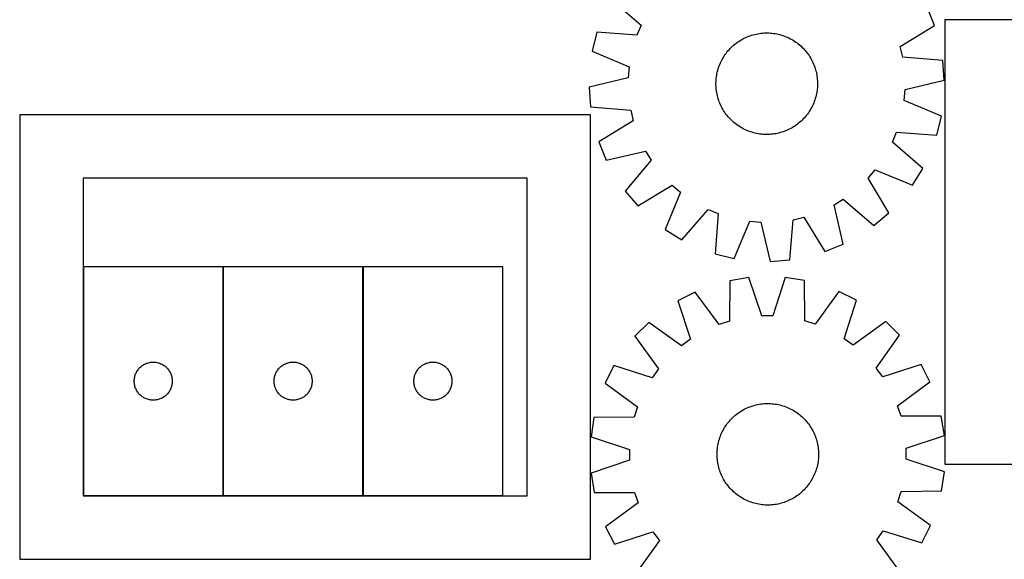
# Model space of a CAD drawing. Header units: millimetres. Extents: x 7 to 1493, y 7 to 2993.
# Tile 9 of 16: x 7 to 783, y 1418 to 1843. Entities that reach past the tile are written whole.
import ezdxf

# ---------------------------------------------------------------- set-up
doc = ezdxf.new("R2010")
doc.units = ezdxf.units.MM
doc.layers.add('COMMON', color=5, linetype='CONTINUOUS', true_color=0x0000ff)
doc.layers.add('CUT', color=7, linetype='CONTINUOUS', true_color=0x000000)

msp = doc.modelspace()

# ---------------------------------------------------------------- linework, layer by layer
at = {"layer": 'COMMON'}
for p, q in [((166.970103, 1467.948107), (166.970103, 1647.948107)), ((277.170103, 1647.948107), (277.170103, 1467.948107))]:
    msp.add_line(p, q, dxfattribs=at)
at = {"layer": 'CUT'}
for p, q in [((472.386213, 1859.138059), (496.351945, 1838.290555)), ((727.613802, 1838.13882), (721.776341, 1852.3745)), ((1185.822851, 1842.562201), (735.822851, 1842.562201)), ((735.822851, 1842.562201), (735.822851, 1492.562201)), ((461.371289, 1832.810559), (457.726372, 1817.862478)), ((493.04257, 1830.380599), (461.371289, 1832.810559)), ((496.351945, 1838.290555), (493.04257, 1830.380599)), ((587.078246, 1831.354624), (588.31155, 1831.595393)), ((588.31155, 1831.595393), (589.551807, 1831.797304)), ((589.551807, 1831.797304), (590.797795, 1831.960158)), ((590.797795, 1831.960158), (592.048283, 1832.083794)), ((592.048283, 1832.083794), (593.302038, 1832.16809)), ((593.302038, 1832.16809), (594.557822, 1832.212963)), ((594.557822, 1832.212963), (595.814396, 1832.218369)), ((595.814396, 1832.218369), (597.070519, 1832.184303)), ((597.070519, 1832.184303), (598.324953, 1832.110797)), ((598.324953, 1832.110797), (599.576459, 1831.997925)), ((599.576459, 1831.997925), (600.823802, 1831.845798)), ((600.823802, 1831.845798), (602.065751, 1831.654566)), ((602.065751, 1831.654566), (603.30108, 1831.424418)), ((603.30108, 1831.424418), (604.528571, 1831.155581)), ((700.562903, 1821.488787), (727.613802, 1838.13882)), ((570.214398, 1823.330303), (571.203973, 1824.104737)), ((571.203973, 1824.104737), (572.217385, 1824.847706)), ((572.217385, 1824.847706), (573.253634, 1825.558477)), ((573.253634, 1825.558477), (574.311697, 1826.236347)), ((574.311697, 1826.236347), (575.390531, 1826.880648)), ((575.390531, 1826.880648), (576.489071, 1827.490745)), ((576.489071, 1827.490745), (577.606232, 1828.066034)), ((577.606232, 1828.066034), (578.740912, 1828.605949)), ((578.740912, 1828.605949), (579.891991, 1829.109956)), ((579.891991, 1829.109956), (581.058334, 1829.577558)), ((581.058334, 1829.577558), (582.238789, 1830.008293)), ((582.238789, 1830.008293), (583.432191, 1830.401737)), ((583.432191, 1830.401737), (584.637363, 1830.757502)), ((584.637363, 1830.757502), (585.853114, 1831.075235)), ((585.853114, 1831.075235), (587.078246, 1831.354624)), ((604.528571, 1831.155581), (605.747011, 1830.84832)), ((605.747011, 1830.84832), (606.955199, 1830.502938)), ((606.955199, 1830.502938), (608.151943, 1830.119777)), ((608.151943, 1830.119777), (609.33606, 1829.699214)), ((609.33606, 1829.699214), (610.506383, 1829.241665)), ((610.506383, 1829.241665), (611.661756, 1828.747581)), ((611.661756, 1828.747581), (612.80104, 1828.217449)), ((612.80104, 1828.217449), (613.923109, 1827.651794)), ((613.923109, 1827.651794), (615.026858, 1827.051172)), ((615.026858, 1827.051172), (616.111196, 1826.416177)), ((616.111196, 1826.416177), (617.175053, 1825.747436)), ((617.175053, 1825.747436), (618.217379, 1825.045608)), ((618.217379, 1825.045608), (619.237146, 1824.311386)), ((619.237146, 1824.311386), (620.233348, 1823.545494)), ((457.726372, 1817.862478), (486.96137, 1805.441142)), ((562.533538, 1815.080176), (563.26776, 1816.099943)), ((563.26776, 1816.099943), (564.033651, 1817.096144)), ((564.033651, 1817.096144), (564.830456, 1818.067797)), ((564.830456, 1818.067797), (565.657388, 1819.013942)), ((565.657388, 1819.013942), (566.513631, 1819.933645)), ((566.513631, 1819.933645), (567.39834, 1820.826)), ((567.39834, 1820.826), (568.310642, 1821.690125)), ((568.310642, 1821.690125), (569.249637, 1822.525167)), ((569.249637, 1822.525167), (570.214398, 1823.330303)), ((620.233348, 1823.545494), (621.205, 1822.74869)), ((621.205, 1822.74869), (622.151145, 1821.921758)), ((622.151145, 1821.921758), (623.070849, 1821.065514)), ((623.070849, 1821.065514), (623.963203, 1820.180805)), ((623.963203, 1820.180805), (624.827328, 1819.268503)), ((624.827328, 1819.268503), (625.66237, 1818.329508)), ((625.66237, 1818.329508), (626.467506, 1817.364747)), ((626.467506, 1817.364747), (627.24194, 1816.375173)), ((627.24194, 1816.375173), (627.984909, 1815.361761)), ((702.534918, 1813.144296), (700.562903, 1821.488787)), ((558.33748, 1807.369179), (558.831565, 1808.524553)), ((558.831565, 1808.524553), (559.361696, 1809.663837)), ((559.361696, 1809.663837), (559.927352, 1810.785906)), ((559.927352, 1810.785906), (560.527974, 1811.889655)), ((560.527974, 1811.889655), (561.162968, 1812.973992)), ((561.162968, 1812.973992), (561.83171, 1814.037849)), ((561.83171, 1814.037849), (562.533538, 1815.080176)), ((627.984909, 1815.361761), (628.69568, 1814.325512)), ((628.69568, 1814.325512), (629.37355, 1813.267448)), ((629.37355, 1813.267448), (630.017852, 1812.188614)), ((630.017852, 1812.188614), (630.627948, 1811.090075)), ((630.627948, 1811.090075), (631.203237, 1809.972914)), ((631.203237, 1809.972914), (631.743152, 1808.838233)), ((631.743152, 1808.838233), (632.247159, 1807.687154)), ((734.177459, 1810.365015), (702.534918, 1813.144296)), ((735.330147, 1795.022204), (734.177459, 1810.365015)), ((486.96137, 1805.441142), (486.258279, 1796.895673)), ((556.154727, 1800.163877), (556.423565, 1801.391367)), ((556.423565, 1801.391367), (556.730826, 1802.609808)), ((556.730826, 1802.609808), (557.076207, 1803.817996)), ((557.076207, 1803.817996), (557.459368, 1805.014739)), ((557.459368, 1805.014739), (557.879931, 1806.198857)), ((557.879931, 1806.198857), (558.33748, 1807.369179)), ((632.247159, 1807.687154), (632.714761, 1806.520811)), ((632.714761, 1806.520811), (633.145497, 1805.340356)), ((633.145497, 1805.340356), (633.538941, 1804.146954)), ((633.538941, 1804.146954), (633.894705, 1802.941783)), ((633.894705, 1802.941783), (634.212438, 1801.726031)), ((634.212438, 1801.726031), (634.491827, 1800.500899)), ((634.491827, 1800.500899), (634.732596, 1799.267596)), ((486.258279, 1796.895673), (455.386202, 1789.419738)), ((555.360776, 1792.677193), (555.394843, 1793.933316)), ((555.366182, 1791.420619), (555.360776, 1792.677193)), ((555.394843, 1793.933316), (555.468348, 1795.18775)), ((555.468348, 1795.18775), (555.58122, 1796.439256)), ((555.58122, 1796.439256), (555.733347, 1797.686598)), ((555.733347, 1797.686598), (555.924579, 1798.928547)), ((555.924579, 1798.928547), (556.154727, 1800.163877)), ((634.732596, 1799.267596), (634.934507, 1798.027338)), ((634.934507, 1798.027338), (635.097361, 1796.78135)), ((635.097361, 1796.78135), (635.220997, 1795.530862)), ((635.220997, 1795.530862), (635.305293, 1794.277107)), ((635.305293, 1794.277107), (635.350166, 1793.021323)), ((635.350166, 1793.021323), (635.355573, 1791.76475)), ((704.45807, 1787.546269), (735.330147, 1795.022204)), ((455.386202, 1789.419738), (456.53889, 1774.076927)), ((555.411055, 1790.164835), (555.366182, 1791.420619)), ((555.495352, 1788.91108), (555.411055, 1790.164835)), ((555.618988, 1787.660592), (555.495352, 1788.91108)), ((555.781842, 1786.414604), (555.618988, 1787.660592)), ((555.983753, 1785.174347), (555.781842, 1786.414604)), ((556.224521, 1783.941043), (555.983753, 1785.174347)), ((634.791769, 1785.513395), (634.561621, 1784.278065)), ((634.983001, 1786.755344), (634.791769, 1785.513395)), ((635.135128, 1788.002687), (634.983001, 1786.755344)), ((635.248, 1789.254192), (635.135128, 1788.002687)), ((635.321506, 1790.508626), (635.248, 1789.254192)), ((635.355573, 1791.76475), (635.321506, 1790.508626)), ((703.754978, 1779.0008), (704.45807, 1787.546269)), ((556.50391, 1782.715911), (556.224521, 1783.941043)), ((556.821644, 1781.500159), (556.50391, 1782.715911)), ((557.177408, 1780.294988), (556.821644, 1781.500159)), ((557.570852, 1779.101586), (557.177408, 1780.294988)), ((558.001588, 1777.921131), (557.570852, 1779.101586)), ((558.46919, 1776.754788), (558.001588, 1777.921131)), ((632.378868, 1777.072763), (631.884784, 1775.917389)), ((632.836418, 1778.243086), (632.378868, 1777.072763)), ((633.25698, 1779.427203), (632.836418, 1778.243086)), ((633.640141, 1780.623946), (633.25698, 1779.427203)), ((633.985523, 1781.832134), (633.640141, 1780.623946)), ((634.292784, 1783.050575), (633.985523, 1781.832134)), ((634.561621, 1784.278065), (634.292784, 1783.050575)), ((732.989977, 1766.579464), (703.754978, 1779.0008)), ((456.53889, 1774.076927), (488.18143, 1771.297646)), ((488.18143, 1771.297646), (490.153446, 1762.953155)), ((558.973197, 1775.603709), (558.46919, 1776.754788)), ((559.513111, 1774.469029), (558.973197, 1775.603709)), ((560.088401, 1773.351868), (559.513111, 1774.469029)), ((560.698497, 1772.253328), (560.088401, 1773.351868)), ((561.342798, 1771.174494), (560.698497, 1772.253328)), ((562.020669, 1770.11643), (561.342798, 1771.174494)), ((562.731439, 1769.080181), (562.020669, 1770.11643)), ((628.182811, 1769.361766), (627.448589, 1768.341999)), ((628.884639, 1770.404093), (628.182811, 1769.361766)), ((629.55338, 1771.46795), (628.884639, 1770.404093)), ((630.188375, 1772.552288), (629.55338, 1771.46795)), ((630.788997, 1773.656036), (630.188375, 1772.552288)), ((631.354653, 1774.778106), (630.788997, 1773.656036)), ((631.884784, 1775.917389), (631.354653, 1774.778106)), ((456.594925, 1767.694381), (6.594925, 1767.694381)), ((6.594925, 1767.694381), (6.594925, 1417.694381)), ((456.594925, 1417.694381), (456.594925, 1767.694381)), ((490.153446, 1762.953155), (463.102546, 1746.303122)), ((563.474408, 1768.066769), (562.731439, 1769.080181)), ((564.248843, 1767.077195), (563.474408, 1768.066769)), ((565.053978, 1766.112434), (564.248843, 1767.077195)), ((565.889021, 1765.173439), (565.053978, 1766.112434)), ((566.753145, 1764.261137), (565.889021, 1765.173439)), ((567.6455, 1763.376428), (566.753145, 1764.261137)), ((568.565203, 1762.520185), (567.6455, 1763.376428)), ((569.511348, 1761.693253), (568.565203, 1762.520185)), ((570.483001, 1760.896448), (569.511348, 1761.693253)), ((621.466711, 1761.916775), (620.501951, 1761.11164)), ((622.405706, 1762.751817), (621.466711, 1761.916775)), ((623.318008, 1763.615942), (622.405706, 1762.751817)), ((624.202718, 1764.508297), (623.318008, 1763.615942)), ((625.058961, 1765.428), (624.202718, 1764.508297)), ((625.885893, 1766.374145), (625.058961, 1765.428)), ((626.682698, 1767.345798), (625.885893, 1766.374145)), ((627.448589, 1768.341999), (626.682698, 1767.345798)), ((729.345059, 1751.631383), (732.989977, 1766.579464)), ((571.479203, 1760.130557), (570.483001, 1760.896448)), ((572.49897, 1759.396335), (571.479203, 1760.130557)), ((573.541296, 1758.694507), (572.49897, 1759.396335)), ((574.605153, 1758.025765), (573.541296, 1758.694507)), ((575.689491, 1757.39077), (574.605153, 1758.025765)), ((576.793239, 1756.790149), (575.689491, 1757.39077)), ((577.915309, 1756.224493), (576.793239, 1756.790149)), ((579.054593, 1755.694361), (577.915309, 1756.224493)), ((580.209966, 1755.200277), (579.054593, 1755.694361)), ((581.380289, 1754.742728), (580.209966, 1755.200277)), ((582.564406, 1754.322165), (581.380289, 1754.742728)), ((583.761149, 1753.939004), (582.564406, 1754.322165)), ((584.969337, 1753.593622), (583.761149, 1753.939004)), ((607.284158, 1754.040205), (606.078986, 1753.68444)), ((608.47756, 1754.433649), (607.284158, 1754.040205)), ((609.658015, 1754.864384), (608.47756, 1754.433649)), ((610.824357, 1755.331986), (609.658015, 1754.864384)), ((611.975437, 1755.835993), (610.824357, 1755.331986)), ((613.110117, 1756.375908), (611.975437, 1755.835993)), ((614.227278, 1756.951197), (613.110117, 1756.375908)), ((615.325817, 1757.561294), (614.227278, 1756.951197)), ((616.404651, 1758.205595), (615.325817, 1757.561294)), ((617.462715, 1758.883465), (616.404651, 1758.205595)), ((618.498964, 1759.594236), (617.462715, 1758.883465)), ((619.512376, 1760.337205), (618.498964, 1759.594236)), ((620.501951, 1761.11164), (619.512376, 1760.337205)), ((694.364404, 1746.151387), (697.673778, 1754.061344)), ((697.673778, 1754.061344), (729.345059, 1751.631383)), ((463.102546, 1746.303122), (468.940007, 1732.067442)), ((586.187778, 1753.286361), (584.969337, 1753.593622)), ((587.415269, 1753.017524), (586.187778, 1753.286361)), ((588.650598, 1752.787376), (587.415269, 1753.017524)), ((589.892547, 1752.596144), (588.650598, 1752.787376)), ((591.13989, 1752.444017), (589.892547, 1752.596144)), ((592.391396, 1752.331145), (591.13989, 1752.444017)), ((593.645829, 1752.257639), (592.391396, 1752.331145)), ((594.901953, 1752.223573), (593.645829, 1752.257639)), ((596.158527, 1752.228979), (594.901953, 1752.223573)), ((597.41431, 1752.273852), (596.158527, 1752.228979)), ((598.668065, 1752.358149), (597.41431, 1752.273852)), ((599.918553, 1752.481785), (598.668065, 1752.358149)), ((601.164541, 1752.644638), (599.918553, 1752.481785)), ((602.404799, 1752.846549), (601.164541, 1752.644638)), ((603.638102, 1753.087318), (602.404799, 1752.846549)), ((604.863234, 1753.366707), (603.638102, 1753.087318)), ((606.078986, 1753.68444), (604.863234, 1753.366707)), ((718.330136, 1725.303883), (694.364404, 1746.151387)), ((468.940007, 1732.067442), (499.892697, 1739.202271)), ((499.892697, 1739.202271), (504.346784, 1731.875575)), ((504.346784, 1731.875575), (483.764993, 1707.681265)), ((675.282409, 1717.811586), (680.874123, 1724.311748)), ((680.874123, 1724.311748), (710.244402, 1712.213755)), ((710.244402, 1712.213755), (718.330136, 1725.303883)), ((406.594925, 1717.694381), (56.594925, 1717.694381)), ((56.594925, 1717.694381), (56.594925, 1467.694381)), ((406.594925, 1467.694381), (406.594925, 1717.694381)), ((691.632942, 1690.578612), (675.282409, 1717.811586)), ((483.764993, 1707.681265), (493.715816, 1695.946203)), ((493.715816, 1695.946203), (520.948789, 1712.296736)), ((520.948789, 1712.296736), (527.448951, 1706.705023)), ((527.448951, 1706.705023), (515.350958, 1677.334743)), ((648.376874, 1696.755493), (655.70357, 1701.209581)), ((655.70357, 1701.209581), (679.89788, 1680.62779)), ((528.441086, 1669.24901), (549.28859, 1693.214742)), ((549.28859, 1693.214742), (557.198547, 1689.905367)), ((655.511704, 1665.802804), (648.376874, 1696.755493)), ((557.198547, 1689.905367), (554.768587, 1658.234086)), ((613.502218, 1653.401687), (616.281499, 1685.044227)), ((616.281499, 1685.044227), (624.62599, 1687.016242)), ((624.62599, 1687.016242), (641.276023, 1659.965343)), ((679.89788, 1680.62779), (691.632942, 1690.578612)), ((515.350958, 1677.334743), (528.441086, 1669.24901)), ((569.716668, 1654.589168), (582.138004, 1683.824167)), ((582.138004, 1683.824167), (590.683472, 1683.121076)), ((590.683472, 1683.121076), (598.159407, 1652.248999)), ((641.276023, 1659.965343), (655.511704, 1665.802804)), ((554.768587, 1658.234086), (569.716668, 1654.589168)), ((598.159407, 1652.248999), (613.502218, 1653.401687)), ((166.870102, 1647.948107), (56.870102, 1647.948107)), ((56.870102, 1647.948107), (56.870102, 1467.948107)), ((166.870102, 1467.948107), (166.870102, 1647.948107)), ((277.070103, 1647.948107), (167.070103, 1647.948107)), ((167.070103, 1647.948107), (167.070103, 1467.948107)), ((277.070103, 1467.948107), (277.070103, 1647.948107)), ((387.270104, 1647.948107), (277.270104, 1647.948107)), ((277.270104, 1647.948107), (277.270104, 1467.948107)), ((387.270104, 1467.948107), (387.270104, 1647.948107)), ((581.364279, 1639.551459), (566.177646, 1637.082303)), ((591.470007, 1609.437525), (581.364279, 1639.551459)), ((609.902887, 1639.668397), (600.044279, 1609.472659)), ((625.109244, 1637.323776), (609.902887, 1639.668397)), ((566.177646, 1637.082303), (566.132549, 1605.317972)), ((625.414645, 1605.560881), (625.109244, 1637.323776)), ((539.071953, 1628.152174), (525.391618, 1621.11094)), ((557.988788, 1602.634963), (539.071953, 1628.152174)), ((652.287209, 1628.616075), (633.580119, 1602.944699)), ((666.024787, 1621.687186), (652.287209, 1628.616075)), ((525.391618, 1621.11094), (535.164446, 1590.88733)), ((656.499966, 1591.384504), (666.024787, 1621.687186)), ((600.044279, 1609.472659), (591.470007, 1609.437525)), ((502.372133, 1604.241762), (491.537223, 1593.317694)), ((528.248365, 1585.819076), (502.372133, 1604.241762)), ((566.132549, 1605.317972), (557.988788, 1602.634963)), ((633.580119, 1602.944699), (625.414645, 1605.560881)), ((689.18174, 1605.007217), (663.457348, 1586.373096)), ((700.105808, 1594.172307), (689.18174, 1605.007217)), ((491.537223, 1593.317694), (510.171343, 1567.593303)), ((535.164446, 1590.88733), (528.248365, 1585.819076)), ((663.457348, 1586.373096), (656.499966, 1591.384504)), ((681.683121, 1568.296075), (700.105808, 1594.172307)), ((99.872513, 1566.951321), (100.351895, 1567.557004)), ((100.351895, 1567.557004), (100.861821, 1568.137207)), ((100.861821, 1568.137207), (101.40094, 1568.690389)), ((101.40094, 1568.690389), (101.96782, 1569.215086)), ((101.96782, 1569.215086), (102.56096, 1569.709904)), ((102.56096, 1569.709904), (103.178785, 1570.173532)), ((103.178785, 1570.173532), (103.819659, 1570.60474)), ((103.819659, 1570.60474), (104.481881, 1571.002385)), ((104.481881, 1571.002385), (105.163695, 1571.365413)), ((105.163695, 1571.365413), (105.863293, 1571.69286)), ((105.863293, 1571.69286), (106.578821, 1571.983859)), ((106.578821, 1571.983859), (107.308379, 1572.237637)), ((107.308379, 1572.237637), (108.050035, 1572.453522)), ((108.050035, 1572.453522), (108.801821, 1572.630942)), ((108.801821, 1572.630942), (109.561743, 1572.769425)), ((109.561743, 1572.769425), (110.327787, 1572.868605)), ((110.327787, 1572.868605), (111.097921, 1572.928218)), ((111.097921, 1572.928218), (111.870102, 1572.948107)), ((111.870102, 1572.948107), (112.642283, 1572.928218)), ((112.642283, 1572.928218), (113.412417, 1572.868605)), ((113.412417, 1572.868605), (114.178461, 1572.769425)), ((114.178461, 1572.769425), (114.938383, 1572.630942)), ((114.938383, 1572.630942), (115.690169, 1572.453522)), ((115.690169, 1572.453522), (116.431824, 1572.237637)), ((116.431824, 1572.237637), (117.161383, 1571.983859)), ((117.161383, 1571.983859), (117.87691, 1571.69286)), ((117.87691, 1571.69286), (118.576509, 1571.365413)), ((118.576509, 1571.365413), (119.258323, 1571.002385)), ((119.258323, 1571.002385), (119.920545, 1570.60474)), ((119.920545, 1570.60474), (120.561418, 1570.173532)), ((120.561418, 1570.173532), (121.179244, 1569.709904)), ((121.179244, 1569.709904), (121.772384, 1569.215086)), ((121.772384, 1569.215086), (122.339264, 1568.690389)), ((122.339264, 1568.690389), (122.878382, 1568.137207)), ((122.878382, 1568.137207), (123.388309, 1567.557004)), ((123.388309, 1567.557004), (123.867691, 1566.951321)), ((210.072514, 1566.951321), (210.551896, 1567.557004)), ((210.551896, 1567.557004), (211.061822, 1568.137207)), ((211.061822, 1568.137207), (211.600941, 1568.690389)), ((211.600941, 1568.690389), (212.167821, 1569.215086)), ((212.167821, 1569.215086), (212.760961, 1569.709904)), ((212.760961, 1569.709904), (213.378786, 1570.173532)), ((213.378786, 1570.173532), (214.01966, 1570.60474)), ((214.01966, 1570.60474), (214.681882, 1571.002385)), ((214.681882, 1571.002385), (215.363696, 1571.365413)), ((215.363696, 1571.365413), (216.063294, 1571.69286)), ((216.063294, 1571.69286), (216.778822, 1571.983859)), ((216.778822, 1571.983859), (217.50838, 1572.237637)), ((217.50838, 1572.237637), (218.250036, 1572.453522)), ((218.250036, 1572.453522), (219.001822, 1572.630942)), ((219.001822, 1572.630942), (219.761744, 1572.769425)), ((219.761744, 1572.769425), (220.527788, 1572.868605)), ((220.527788, 1572.868605), (221.297922, 1572.928218)), ((221.297922, 1572.928218), (222.070103, 1572.948107)), ((222.070103, 1572.948107), (222.842284, 1572.928218)), ((222.842284, 1572.928218), (223.612418, 1572.868605)), ((223.612418, 1572.868605), (224.378462, 1572.769425)), ((224.378462, 1572.769425), (225.138384, 1572.630942)), ((225.138384, 1572.630942), (225.89017, 1572.453522)), ((225.89017, 1572.453522), (226.631825, 1572.237637)), ((226.631825, 1572.237637), (227.361384, 1571.983859)), ((227.361384, 1571.983859), (228.076911, 1571.69286)), ((228.076911, 1571.69286), (228.77651, 1571.365413)), ((228.77651, 1571.365413), (229.458324, 1571.002385)), ((229.458324, 1571.002385), (230.120546, 1570.60474)), ((230.120546, 1570.60474), (230.761419, 1570.173532)), ((230.761419, 1570.173532), (231.379245, 1569.709904)), ((231.379245, 1569.709904), (231.972385, 1569.215086)), ((231.972385, 1569.215086), (232.539265, 1568.690389)), ((232.539265, 1568.690389), (233.078383, 1568.137207)), ((233.078383, 1568.137207), (233.58831, 1567.557004)), ((233.58831, 1567.557004), (234.067692, 1566.951321)), ((320.272515, 1566.951321), (320.751897, 1567.557004)), ((320.751897, 1567.557004), (321.261823, 1568.137207)), ((321.261823, 1568.137207), (321.800942, 1568.690389)), ((321.800942, 1568.690389), (322.367822, 1569.215086)), ((322.367822, 1569.215086), (322.960962, 1569.709904)), ((322.960962, 1569.709904), (323.578787, 1570.173532)), ((323.578787, 1570.173532), (324.219661, 1570.60474)), ((324.219661, 1570.60474), (324.881883, 1571.002385)), ((324.881883, 1571.002385), (325.563697, 1571.365413)), ((325.563697, 1571.365413), (326.263295, 1571.69286)), ((326.263295, 1571.69286), (326.978823, 1571.983859)), ((326.978823, 1571.983859), (327.708381, 1572.237637)), ((327.708381, 1572.237637), (328.450037, 1572.453522)), ((328.450037, 1572.453522), (329.201823, 1572.630942)), ((329.201823, 1572.630942), (329.961745, 1572.769425)), ((329.961745, 1572.769425), (330.727789, 1572.868605)), ((330.727789, 1572.868605), (331.497923, 1572.928218)), ((331.497923, 1572.928218), (332.270104, 1572.948107)), ((332.270104, 1572.948107), (333.042285, 1572.928218)), ((333.042285, 1572.928218), (333.812419, 1572.868605)), ((333.812419, 1572.868605), (334.578463, 1572.769425)), ((334.578463, 1572.769425), (335.338385, 1572.630942)), ((335.338385, 1572.630942), (336.090171, 1572.453522)), ((336.090171, 1572.453522), (336.831826, 1572.237637)), ((336.831826, 1572.237637), (337.561385, 1571.983859)), ((337.561385, 1571.983859), (338.276912, 1571.69286)), ((338.276912, 1571.69286), (338.976511, 1571.365413)), ((338.976511, 1571.365413), (339.658325, 1571.002385)), ((339.658325, 1571.002385), (340.320547, 1570.60474)), ((340.320547, 1570.60474), (340.96142, 1570.173532)), ((340.96142, 1570.173532), (341.579246, 1569.709904)), ((341.579246, 1569.709904), (342.172386, 1569.215086)), ((342.172386, 1569.215086), (342.739266, 1568.690389)), ((342.739266, 1568.690389), (343.278384, 1568.137207)), ((343.278384, 1568.137207), (343.788311, 1567.557004)), ((343.788311, 1567.557004), (344.267693, 1566.951321)), ((474.857254, 1570.160741), (467.928365, 1556.423164)), ((505.159936, 1560.635921), (474.857254, 1570.160741)), ((510.171343, 1567.593303), (505.159936, 1560.635921)), ((686.751375, 1561.379994), (681.683121, 1568.296075)), ((716.974985, 1571.152822), (686.751375, 1561.379994)), ((724.01622, 1557.472487), (716.974985, 1571.152822)), ((96.914839, 1559.105738), (96.994262, 1559.874082)), ((96.994262, 1559.874082), (97.113133, 1560.637318)), ((97.113133, 1560.637318), (97.271136, 1561.393423)), ((97.271136, 1561.393423), (97.467854, 1562.140391)), ((97.467854, 1562.140391), (97.702763, 1562.876242)), ((97.702763, 1562.876242), (97.975242, 1563.599025)), ((97.975242, 1563.599025), (98.284568, 1564.306822)), ((98.284568, 1564.306822), (98.62992, 1564.997758)), ((98.62992, 1564.997758), (99.010382, 1565.669999)), ((99.010382, 1565.669999), (99.424947, 1566.321762)), ((99.424947, 1566.321762), (99.872513, 1566.951321)), ((123.867691, 1566.951321), (124.315257, 1566.321762)), ((124.315257, 1566.321762), (124.729821, 1565.669999)), ((124.729821, 1565.669999), (125.110284, 1564.997758)), ((125.110284, 1564.997758), (125.455636, 1564.306822)), ((125.455636, 1564.306822), (125.764961, 1563.599025)), ((125.764961, 1563.599025), (126.03744, 1562.876242)), ((126.03744, 1562.876242), (126.27235, 1562.140391)), ((126.27235, 1562.140391), (126.469068, 1561.393423)), ((126.469068, 1561.393423), (126.627071, 1560.637318)), ((126.627071, 1560.637318), (126.745942, 1559.874082)), ((126.745942, 1559.874082), (126.825365, 1559.105738)), ((207.11484, 1559.105738), (207.194263, 1559.874082)), ((207.194263, 1559.874082), (207.313134, 1560.637318)), ((207.313134, 1560.637318), (207.471137, 1561.393423)), ((207.471137, 1561.393423), (207.667855, 1562.140391)), ((207.667855, 1562.140391), (207.902764, 1562.876242)), ((207.902764, 1562.876242), (208.175243, 1563.599025)), ((208.175243, 1563.599025), (208.484569, 1564.306822)), ((208.484569, 1564.306822), (208.829921, 1564.997758)), ((208.829921, 1564.997758), (209.210383, 1565.669999)), ((209.210383, 1565.669999), (209.624948, 1566.321762)), ((209.624948, 1566.321762), (210.072514, 1566.951321)), ((234.067692, 1566.951321), (234.515258, 1566.321762)), ((234.515258, 1566.321762), (234.929822, 1565.669999)), ((234.929822, 1565.669999), (235.310285, 1564.997758)), ((235.310285, 1564.997758), (235.655637, 1564.306822)), ((235.655637, 1564.306822), (235.964962, 1563.599025)), ((235.964962, 1563.599025), (236.237441, 1562.876242)), ((236.237441, 1562.876242), (236.472351, 1562.140391)), ((236.472351, 1562.140391), (236.669069, 1561.393423)), ((236.669069, 1561.393423), (236.827072, 1560.637318)), ((236.827072, 1560.637318), (236.945943, 1559.874082)), ((236.945943, 1559.874082), (237.025366, 1559.105738)), ((317.314841, 1559.105738), (317.394264, 1559.874082)), ((317.394264, 1559.874082), (317.513135, 1560.637318)), ((317.513135, 1560.637318), (317.671138, 1561.393423)), ((317.671138, 1561.393423), (317.867856, 1562.140391)), ((317.867856, 1562.140391), (318.102765, 1562.876242)), ((318.102765, 1562.876242), (318.375244, 1563.599025)), ((318.375244, 1563.599025), (318.68457, 1564.306822)), ((318.68457, 1564.306822), (319.029922, 1564.997758)), ((319.029922, 1564.997758), (319.410384, 1565.669999)), ((319.410384, 1565.669999), (319.824949, 1566.321762)), ((319.824949, 1566.321762), (320.272515, 1566.951321)), ((344.267693, 1566.951321), (344.715259, 1566.321762)), ((344.715259, 1566.321762), (345.129823, 1565.669999)), ((345.129823, 1565.669999), (345.510286, 1564.997758)), ((345.510286, 1564.997758), (345.855638, 1564.306822)), ((345.855638, 1564.306822), (346.164963, 1563.599025)), ((346.164963, 1563.599025), (346.437442, 1562.876242)), ((346.437442, 1562.876242), (346.672352, 1562.140391)), ((346.672352, 1562.140391), (346.86907, 1561.393423)), ((346.86907, 1561.393423), (347.027073, 1560.637318)), ((347.027073, 1560.637318), (347.145944, 1559.874082)), ((347.145944, 1559.874082), (347.225367, 1559.105738)), ((96.875075, 1558.334325), (96.914839, 1559.105738)), ((96.875075, 1557.561888), (96.875075, 1558.334325)), ((96.914839, 1556.790475), (96.875075, 1557.561888)), ((96.994262, 1556.022131), (96.914839, 1556.790475)), ((97.113133, 1555.258895), (96.994262, 1556.022131)), ((97.271136, 1554.50279), (97.113133, 1555.258895)), ((97.467854, 1553.755822), (97.271136, 1554.50279)), ((97.702763, 1553.019971), (97.467854, 1553.755822)), ((97.975242, 1552.297188), (97.702763, 1553.019971)), ((98.284568, 1551.589391), (97.975242, 1552.297188)), ((125.764961, 1552.297188), (125.455636, 1551.589391)), ((126.03744, 1553.019971), (125.764961, 1552.297188)), ((126.27235, 1553.755822), (126.03744, 1553.019971)), ((126.469068, 1554.50279), (126.27235, 1553.755822)), ((126.627071, 1555.258895), (126.469068, 1554.50279)), ((126.745942, 1556.022131), (126.627071, 1555.258895)), ((126.825365, 1556.790475), (126.745942, 1556.022131)), ((126.825365, 1559.105738), (126.865129, 1558.334325)), ((126.865129, 1557.561888), (126.825365, 1556.790475)), ((126.865129, 1558.334325), (126.865129, 1557.561888)), ((207.075076, 1558.334325), (207.11484, 1559.105738)), ((207.075076, 1557.561888), (207.075076, 1558.334325)), ((207.11484, 1556.790475), (207.075076, 1557.561888)), ((207.194263, 1556.022131), (207.11484, 1556.790475)), ((207.313134, 1555.258895), (207.194263, 1556.022131)), ((207.471137, 1554.50279), (207.313134, 1555.258895)), ((207.667855, 1553.755822), (207.471137, 1554.50279)), ((207.902764, 1553.019971), (207.667855, 1553.755822)), ((208.175243, 1552.297188), (207.902764, 1553.019971)), ((208.484569, 1551.589391), (208.175243, 1552.297188)), ((235.964962, 1552.297188), (235.655637, 1551.589391)), ((236.237441, 1553.019971), (235.964962, 1552.297188)), ((236.472351, 1553.755822), (236.237441, 1553.019971)), ((236.669069, 1554.50279), (236.472351, 1553.755822)), ((236.827072, 1555.258895), (236.669069, 1554.50279)), ((236.945943, 1556.022131), (236.827072, 1555.258895)), ((237.025366, 1556.790475), (236.945943, 1556.022131)), ((237.025366, 1559.105738), (237.06513, 1558.334325)), ((237.06513, 1557.561888), (237.025366, 1556.790475)), ((237.06513, 1558.334325), (237.06513, 1557.561888)), ((317.275077, 1558.334325), (317.314841, 1559.105738)), ((317.275077, 1557.561888), (317.275077, 1558.334325)), ((317.314841, 1556.790475), (317.275077, 1557.561888)), ((317.394264, 1556.022131), (317.314841, 1556.790475)), ((317.513135, 1555.258895), (317.394264, 1556.022131)), ((317.671138, 1554.50279), (317.513135, 1555.258895)), ((317.867856, 1553.755822), (317.671138, 1554.50279)), ((318.102765, 1553.019971), (317.867856, 1553.755822)), ((318.375244, 1552.297188), (318.102765, 1553.019971)), ((318.68457, 1551.589391), (318.375244, 1552.297188)), ((346.164963, 1552.297188), (345.855638, 1551.589391)), ((346.437442, 1553.019971), (346.164963, 1552.297188)), ((346.672352, 1553.755822), (346.437442, 1553.019971)), ((346.86907, 1554.50279), (346.672352, 1553.755822)), ((347.027073, 1555.258895), (346.86907, 1554.50279)), ((347.145944, 1556.022131), (347.027073, 1555.258895)), ((347.225367, 1556.790475), (347.145944, 1556.022131)), ((347.225367, 1559.105738), (347.265131, 1558.334325)), ((347.265131, 1557.561888), (347.225367, 1556.790475)), ((347.265131, 1558.334325), (347.265131, 1557.561888)), ((467.928365, 1556.423164), (493.59974, 1537.716074)), ((698.499008, 1538.555651), (724.01622, 1557.472487)), ((98.62992, 1550.898455), (98.284568, 1551.589391)), ((99.010382, 1550.226215), (98.62992, 1550.898455)), ((99.424947, 1549.574451), (99.010382, 1550.226215)), ((99.872513, 1548.944892), (99.424947, 1549.574451)), ((100.351895, 1548.339209), (99.872513, 1548.944892)), ((100.861821, 1547.759006), (100.351895, 1548.339209)), ((101.40094, 1547.205824), (100.861821, 1547.759006)), ((101.96782, 1546.681128), (101.40094, 1547.205824)), ((102.56096, 1546.186309), (101.96782, 1546.681128)), ((103.178785, 1545.722682), (102.56096, 1546.186309)), ((103.819659, 1545.291473), (103.178785, 1545.722682)), ((104.481881, 1544.893828), (103.819659, 1545.291473)), ((105.163695, 1544.5308), (104.481881, 1544.893828)), ((105.863293, 1544.203353), (105.163695, 1544.5308)), ((118.576509, 1544.5308), (117.87691, 1544.203353)), ((119.258323, 1544.893828), (118.576509, 1544.5308)), ((119.920545, 1545.291473), (119.258323, 1544.893828)), ((120.561418, 1545.722682), (119.920545, 1545.291473)), ((121.179244, 1546.186309), (120.561418, 1545.722682)), ((121.772384, 1546.681128), (121.179244, 1546.186309)), ((122.339264, 1547.205824), (121.772384, 1546.681128)), ((122.878382, 1547.759006), (122.339264, 1547.205824)), ((123.388309, 1548.339209), (122.878382, 1547.759006)), ((123.867691, 1548.944892), (123.388309, 1548.339209)), ((124.315257, 1549.574451), (123.867691, 1548.944892)), ((124.729821, 1550.226215), (124.315257, 1549.574451)), ((125.110284, 1550.898455), (124.729821, 1550.226215)), ((125.455636, 1551.589391), (125.110284, 1550.898455)), ((208.829921, 1550.898455), (208.484569, 1551.589391)), ((209.210383, 1550.226215), (208.829921, 1550.898455)), ((209.624948, 1549.574451), (209.210383, 1550.226215)), ((210.072514, 1548.944892), (209.624948, 1549.574451)), ((210.551896, 1548.339209), (210.072514, 1548.944892)), ((211.061822, 1547.759006), (210.551896, 1548.339209)), ((211.600941, 1547.205824), (211.061822, 1547.759006)), ((212.167821, 1546.681128), (211.600941, 1547.205824)), ((212.760961, 1546.186309), (212.167821, 1546.681128)), ((213.378786, 1545.722682), (212.760961, 1546.186309)), ((214.01966, 1545.291473), (213.378786, 1545.722682)), ((214.681882, 1544.893828), (214.01966, 1545.291473)), ((215.363696, 1544.5308), (214.681882, 1544.893828)), ((216.063294, 1544.203353), (215.363696, 1544.5308)), ((228.77651, 1544.5308), (228.076911, 1544.203353)), ((229.458324, 1544.893828), (228.77651, 1544.5308)), ((230.120546, 1545.291473), (229.458324, 1544.893828)), ((230.761419, 1545.722682), (230.120546, 1545.291473)), ((231.379245, 1546.186309), (230.761419, 1545.722682)), ((231.972385, 1546.681128), (231.379245, 1546.186309)), ((232.539265, 1547.205824), (231.972385, 1546.681128)), ((233.078383, 1547.759006), (232.539265, 1547.205824)), ((233.58831, 1548.339209), (233.078383, 1547.759006)), ((234.067692, 1548.944892), (233.58831, 1548.339209)), ((234.515258, 1549.574451), (234.067692, 1548.944892)), ((234.929822, 1550.226215), (234.515258, 1549.574451)), ((235.310285, 1550.898455), (234.929822, 1550.226215)), ((235.655637, 1551.589391), (235.310285, 1550.898455)), ((319.029922, 1550.898455), (318.68457, 1551.589391)), ((319.410384, 1550.226215), (319.029922, 1550.898455)), ((319.824949, 1549.574451), (319.410384, 1550.226215)), ((320.272515, 1548.944892), (319.824949, 1549.574451)), ((320.751897, 1548.339209), (320.272515, 1548.944892)), ((321.261823, 1547.759006), (320.751897, 1548.339209)), ((321.800942, 1547.205824), (321.261823, 1547.759006)), ((322.367822, 1546.681128), (321.800942, 1547.205824)), ((322.960962, 1546.186309), (322.367822, 1546.681128)), ((323.578787, 1545.722682), (322.960962, 1546.186309)), ((324.219661, 1545.291473), (323.578787, 1545.722682)), ((324.881883, 1544.893828), (324.219661, 1545.291473)), ((325.563697, 1544.5308), (324.881883, 1544.893828)), ((326.263295, 1544.203353), (325.563697, 1544.5308)), ((338.976511, 1544.5308), (338.276912, 1544.203353)), ((339.658325, 1544.893828), (338.976511, 1544.5308)), ((340.320547, 1545.291473), (339.658325, 1544.893828)), ((340.96142, 1545.722682), (340.320547, 1545.291473)), ((341.579246, 1546.186309), (340.96142, 1545.722682)), ((342.172386, 1546.681128), (341.579246, 1546.186309)), ((342.739266, 1547.205824), (342.172386, 1546.681128)), ((343.278384, 1547.759006), (342.739266, 1547.205824)), ((343.788311, 1548.339209), (343.278384, 1547.759006)), ((344.267693, 1548.944892), (343.788311, 1548.339209)), ((344.715259, 1549.574451), (344.267693, 1548.944892)), ((345.129823, 1550.226215), (344.715259, 1549.574451)), ((345.510286, 1550.898455), (345.129823, 1550.226215)), ((345.855638, 1551.589391), (345.510286, 1550.898455)), ((106.578821, 1543.912354), (105.863293, 1544.203353)), ((107.308379, 1543.658576), (106.578821, 1543.912354)), ((108.050035, 1543.442691), (107.308379, 1543.658576)), ((108.801821, 1543.265271), (108.050035, 1543.442691)), ((109.561743, 1543.126788), (108.801821, 1543.265271)), ((110.327787, 1543.027608), (109.561743, 1543.126788)), ((111.097921, 1542.967995), (110.327787, 1543.027608)), ((111.870102, 1542.948107), (111.097921, 1542.967995)), ((112.642283, 1542.967995), (111.870102, 1542.948107)), ((113.412417, 1543.027608), (112.642283, 1542.967995)), ((114.178461, 1543.126788), (113.412417, 1543.027608)), ((114.938383, 1543.265271), (114.178461, 1543.126788)), ((115.690169, 1543.442691), (114.938383, 1543.265271)), ((116.431824, 1543.658576), (115.690169, 1543.442691)), ((117.161383, 1543.912354), (116.431824, 1543.658576)), ((117.87691, 1544.203353), (117.161383, 1543.912354)), ((216.778822, 1543.912354), (216.063294, 1544.203353)), ((217.50838, 1543.658576), (216.778822, 1543.912354)), ((218.250036, 1543.442691), (217.50838, 1543.658576)), ((219.001822, 1543.265271), (218.250036, 1543.442691)), ((219.761744, 1543.126788), (219.001822, 1543.265271)), ((220.527788, 1543.027608), (219.761744, 1543.126788)), ((221.297922, 1542.967995), (220.527788, 1543.027608)), ((222.070103, 1542.948107), (221.297922, 1542.967995)), ((222.842284, 1542.967995), (222.070103, 1542.948107)), ((223.612418, 1543.027608), (222.842284, 1542.967995)), ((224.378462, 1543.126788), (223.612418, 1543.027608)), ((225.138384, 1543.265271), (224.378462, 1543.126788)), ((225.89017, 1543.442691), (225.138384, 1543.265271)), ((226.631825, 1543.658576), (225.89017, 1543.442691)), ((227.361384, 1543.912354), (226.631825, 1543.658576)), ((228.076911, 1544.203353), (227.361384, 1543.912354)), ((326.978823, 1543.912354), (326.263295, 1544.203353)), ((327.708381, 1543.658576), (326.978823, 1543.912354)), ((328.450037, 1543.442691), (327.708381, 1543.658576)), ((329.201823, 1543.265271), (328.450037, 1543.442691)), ((329.961745, 1543.126788), (329.201823, 1543.265271)), ((330.727789, 1543.027608), (329.961745, 1543.126788)), ((331.497923, 1542.967995), (330.727789, 1543.027608)), ((332.270104, 1542.948107), (331.497923, 1542.967995)), ((333.042285, 1542.967995), (332.270104, 1542.948107)), ((333.812419, 1543.027608), (333.042285, 1542.967995)), ((334.578463, 1543.126788), (333.812419, 1543.027608)), ((335.338385, 1543.265271), (334.578463, 1543.126788)), ((336.090171, 1543.442691), (335.338385, 1543.265271)), ((336.831826, 1543.658576), (336.090171, 1543.442691)), ((337.561385, 1543.912354), (336.831826, 1543.658576)), ((338.276912, 1544.203353), (337.561385, 1543.912354)), ((493.59974, 1537.716074), (490.983558, 1529.5506)), ((578.741737, 1536.327152), (579.880731, 1536.857905)), ((579.880731, 1536.857905), (581.035835, 1537.35262)), ((581.035835, 1537.35262), (582.205908, 1537.810807)), ((582.205908, 1537.810807), (583.389795, 1538.232016)), ((583.389795, 1538.232016), (584.586329, 1538.61583)), ((584.586329, 1538.61583), (585.794329, 1538.961871)), ((585.794329, 1538.961871), (587.012601, 1539.269797)), ((587.012601, 1539.269797), (588.239945, 1539.539304)), ((588.239945, 1539.539304), (589.475149, 1539.770126)), ((589.475149, 1539.770126), (590.716993, 1539.962036)), ((590.716993, 1539.962036), (591.964253, 1540.114844)), ((591.964253, 1540.114844), (593.215697, 1540.228398)), ((593.215697, 1540.228398), (594.47009, 1540.302589)), ((594.47009, 1540.302589), (595.726195, 1540.337341)), ((595.726195, 1540.337341), (596.982772, 1540.33262)), ((596.982772, 1540.33262), (598.23858, 1540.288432)), ((598.23858, 1540.288432), (599.49238, 1540.20482)), ((599.49238, 1540.20482), (600.742936, 1540.081866)), ((600.742936, 1540.081866), (601.989012, 1539.919692)), ((601.989012, 1539.919692), (603.22938, 1539.718458)), ((603.22938, 1539.718458), (604.462814, 1539.478363)), ((604.462814, 1539.478363), (605.688099, 1539.199642)), ((605.688099, 1539.199642), (606.904024, 1538.882572)), ((606.904024, 1538.882572), (608.109389, 1538.527466)), ((608.109389, 1538.527466), (609.303006, 1538.134673)), ((609.303006, 1538.134673), (610.483696, 1537.704582)), ((610.483696, 1537.704582), (611.650293, 1537.237616)), ((611.650293, 1537.237616), (612.801648, 1536.734237)), ((612.801648, 1536.734237), (613.936622, 1536.194942)), ((701.182017, 1530.411891), (698.499008, 1538.555651)), ((459.220664, 1529.245199), (456.876043, 1514.038842)), ((490.983558, 1529.5506), (459.220664, 1529.245199)), ((567.583961, 1528.284418), (568.475832, 1529.169614)), ((568.475832, 1529.169614), (569.395068, 1530.026359)), ((569.395068, 1530.026359), (570.340762, 1530.853807)), ((570.340762, 1530.853807), (571.31198, 1531.651142)), ((571.31198, 1531.651142), (572.307763, 1532.417577)), ((572.307763, 1532.417577), (573.327129, 1533.152355)), ((573.327129, 1533.152355), (574.369073, 1533.854752)), ((574.369073, 1533.854752), (575.432565, 1534.524073)), ((575.432565, 1534.524073), (576.516556, 1535.15966)), ((576.516556, 1535.15966), (577.619976, 1535.760884)), ((577.619976, 1535.760884), (578.741737, 1536.327152)), ((613.936622, 1536.194942), (615.054097, 1535.620262)), ((615.054097, 1535.620262), (616.152969, 1535.010765)), ((616.152969, 1535.010765), (617.232155, 1534.367053)), ((617.232155, 1534.367053), (618.290588, 1533.68976)), ((618.290588, 1533.68976), (619.327225, 1532.979555)), ((619.327225, 1532.979555), (620.341042, 1532.237139)), ((620.341042, 1532.237139), (621.331039, 1531.463245)), ((621.331039, 1531.463245), (622.296239, 1530.658636)), ((622.296239, 1530.658636), (623.23569, 1529.824106)), ((623.23569, 1529.824106), (624.148463, 1528.960479)), ((624.148463, 1528.960479), (625.033659, 1528.068608)), ((732.946348, 1530.366793), (701.182017, 1530.411891)), ((735.415505, 1515.180161), (732.946348, 1530.366793)), ((561.533674, 1520.288924), (562.177387, 1521.368109)), ((562.177387, 1521.368109), (562.85468, 1522.426543)), ((562.85468, 1522.426543), (563.564885, 1523.46318)), ((563.564885, 1523.46318), (564.307301, 1524.476997)), ((564.307301, 1524.476997), (565.081195, 1525.466994)), ((565.081195, 1525.466994), (565.885804, 1526.432194)), ((565.885804, 1526.432194), (566.720334, 1527.371644)), ((566.720334, 1527.371644), (567.583961, 1528.284418)), ((625.033659, 1528.068608), (625.890404, 1527.149371)), ((625.890404, 1527.149371), (626.717852, 1526.203678)), ((626.717852, 1526.203678), (627.515187, 1525.23246)), ((627.515187, 1525.23246), (628.281622, 1524.236677)), ((628.281622, 1524.236677), (629.0164, 1523.21731)), ((629.0164, 1523.21731), (629.718797, 1522.175367)), ((629.718797, 1522.175367), (630.388119, 1521.111875)), ((630.388119, 1521.111875), (631.023705, 1520.027884)), ((456.876043, 1514.038842), (487.071781, 1504.180233)), ((558.016974, 1512.245344), (558.409767, 1513.438961)), ((558.409767, 1513.438961), (558.839858, 1514.61965)), ((558.839858, 1514.61965), (559.306824, 1515.786248)), ((559.306824, 1515.786248), (559.810203, 1516.937602)), ((559.810203, 1516.937602), (560.349498, 1518.072577)), ((560.349498, 1518.072577), (560.924178, 1519.190052)), ((560.924178, 1519.190052), (561.533674, 1520.288924)), ((631.023705, 1520.027884), (631.624929, 1518.924464)), ((631.624929, 1518.924464), (632.191197, 1517.802703)), ((632.191197, 1517.802703), (632.72195, 1516.663709)), ((632.72195, 1516.663709), (633.216665, 1515.508605)), ((633.216665, 1515.508605), (633.674853, 1514.338532)), ((633.674853, 1514.338532), (634.096061, 1513.154644)), ((705.301571, 1505.074433), (735.415505, 1515.180161)), ((556.462573, 1504.878891), (556.624747, 1506.124967)), ((556.624747, 1506.124967), (556.825981, 1507.365335)), ((556.825981, 1507.365335), (557.066077, 1508.598769)), ((557.066077, 1508.598769), (557.344797, 1509.824054)), ((557.344797, 1509.824054), (557.661867, 1511.039979)), ((557.661867, 1511.039979), (558.016974, 1512.245344)), ((634.096061, 1513.154644), (634.479876, 1511.95811)), ((634.479876, 1511.95811), (634.825916, 1510.750111)), ((634.825916, 1510.750111), (635.133842, 1509.531838)), ((635.133842, 1509.531838), (635.403349, 1508.304494)), ((635.403349, 1508.304494), (635.634171, 1507.069291)), ((635.634171, 1507.069291), (635.826081, 1505.827446)), ((635.826081, 1505.827446), (635.978889, 1504.580187)), ((487.071781, 1504.180233), (487.106914, 1495.605962)), ((556.207099, 1499.86215), (556.21182, 1501.118726)), ((556.241851, 1498.606045), (556.207099, 1499.86215)), ((556.21182, 1501.118726), (556.256008, 1502.374534)), ((556.316041, 1497.351652), (556.241851, 1498.606045)), ((556.256008, 1502.374534), (556.33962, 1503.628335)), ((556.33962, 1503.628335), (556.462573, 1504.878891)), ((635.978889, 1504.580187), (636.092444, 1503.328743)), ((636.152477, 1498.30586), (636.068865, 1497.052059)), ((636.092444, 1503.328743), (636.166634, 1502.074349)), ((636.196665, 1499.561668), (636.152477, 1498.30586)), ((636.166634, 1502.074349), (636.201386, 1500.818245)), ((636.201386, 1500.818245), (636.196665, 1499.561668)), ((705.336704, 1496.500161), (705.301571, 1505.074433)), ((487.106914, 1495.605962), (456.99298, 1485.500234)), ((556.429596, 1496.100208), (556.316041, 1497.351652)), ((556.582404, 1494.852948), (556.429596, 1496.100208)), ((556.774314, 1493.611104), (556.582404, 1494.852948)), ((557.005136, 1492.3759), (556.774314, 1493.611104)), ((557.274643, 1491.148556), (557.005136, 1492.3759)), ((557.582569, 1489.930283), (557.274643, 1491.148556)), ((557.928609, 1488.722284), (557.582569, 1489.930283)), ((635.063688, 1490.856341), (634.746618, 1489.640416)), ((635.342408, 1492.081625), (635.063688, 1490.856341)), ((635.582504, 1493.31506), (635.342408, 1492.081625)), ((635.783738, 1494.555427), (635.582504, 1493.31506)), ((635.945912, 1495.801504), (635.783738, 1494.555427)), ((636.068865, 1497.052059), (635.945912, 1495.801504)), ((735.532442, 1486.641553), (705.336704, 1496.500161)), ((735.822851, 1492.562201), (1185.822851, 1492.562201)), ((456.99298, 1485.500234), (459.462137, 1470.313601)), ((558.312424, 1487.52575), (557.928609, 1488.722284)), ((558.733632, 1486.341862), (558.312424, 1487.52575)), ((559.19182, 1485.171789), (558.733632, 1486.341862)), ((559.686535, 1484.016686), (559.19182, 1485.171789)), ((560.217288, 1482.877692), (559.686535, 1484.016686)), ((560.783556, 1481.755931), (560.217288, 1482.877692)), ((632.058987, 1482.607818), (631.484307, 1481.490343)), ((632.598282, 1483.742792), (632.058987, 1482.607818)), ((633.101661, 1484.894146), (632.598282, 1483.742792)), ((633.568627, 1486.060744), (633.101661, 1484.894146)), ((633.998718, 1487.241434), (633.568627, 1486.060744)), ((634.391511, 1488.43505), (633.998718, 1487.241434)), ((634.746618, 1489.640416), (634.391511, 1488.43505)), ((733.187821, 1471.435195), (735.532442, 1486.641553)), ((561.38478, 1480.65251), (560.783556, 1481.755931)), ((562.020366, 1479.568519), (561.38478, 1480.65251)), ((562.689688, 1478.505027), (562.020366, 1479.568519)), ((563.392085, 1477.463084), (562.689688, 1478.505027)), ((564.126863, 1476.443718), (563.392085, 1477.463084)), ((564.893298, 1475.447934), (564.126863, 1476.443718)), ((565.690633, 1474.476717), (564.893298, 1475.447934)), ((566.518081, 1473.531023), (565.690633, 1474.476717)), ((627.32729, 1475.2134), (626.522681, 1474.248201)), ((628.101184, 1476.203398), (627.32729, 1475.2134)), ((628.8436, 1477.217215), (628.101184, 1476.203398)), ((629.553805, 1478.253852), (628.8436, 1477.217215)), ((630.231098, 1479.312285), (629.553805, 1478.253852)), ((630.874811, 1480.39147), (630.231098, 1479.312285)), ((631.484307, 1481.490343), (630.874811, 1480.39147)), ((56.594925, 1467.694381), (406.594925, 1467.694381)), ((56.870102, 1467.948107), (166.870102, 1467.948107)), ((167.070103, 1467.948107), (277.070103, 1467.948107)), ((277.270104, 1467.948107), (387.270104, 1467.948107)), ((459.462137, 1470.313601), (491.226468, 1470.268504)), ((491.226468, 1470.268504), (493.909477, 1462.124743)), ((567.374826, 1472.611787), (566.518081, 1473.531023)), ((568.260022, 1471.719915), (567.374826, 1472.611787)), ((569.172795, 1470.856289), (568.260022, 1471.719915)), ((570.112246, 1470.021759), (569.172795, 1470.856289)), ((571.077446, 1469.21715), (570.112246, 1470.021759)), ((572.067443, 1468.443255), (571.077446, 1469.21715)), ((573.08126, 1467.700839), (572.067443, 1468.443255)), ((574.117897, 1466.990634), (573.08126, 1467.700839)), ((575.17633, 1466.313342), (574.117897, 1466.990634)), ((618.039412, 1466.825643), (616.97592, 1466.156321)), ((619.081356, 1467.52804), (618.039412, 1466.825643)), ((620.100722, 1468.262818), (619.081356, 1467.52804)), ((621.096505, 1469.029253), (620.100722, 1468.262818)), ((622.067723, 1469.826588), (621.096505, 1469.029253)), ((623.013417, 1470.654036), (622.067723, 1469.826588)), ((623.932653, 1471.510781), (623.013417, 1470.654036)), ((624.824524, 1472.395977), (623.932653, 1471.510781)), ((625.688151, 1473.30875), (624.824524, 1472.395977)), ((626.522681, 1474.248201), (625.688151, 1473.30875)), ((698.808745, 1462.964321), (701.424927, 1471.129794)), ((701.424927, 1471.129794), (733.187821, 1471.435195)), ((493.909477, 1462.124743), (468.392266, 1443.207907)), ((576.255516, 1465.669629), (575.17633, 1466.313342)), ((577.354388, 1465.060132), (576.255516, 1465.669629)), ((578.471863, 1464.485453), (577.354388, 1465.060132)), ((579.606837, 1463.946157), (578.471863, 1464.485453)), ((580.758192, 1463.442778), (579.606837, 1463.946157)), ((581.924789, 1462.975813), (580.758192, 1463.442778)), ((583.105479, 1462.545722), (581.924789, 1462.975813)), ((584.299096, 1462.152929), (583.105479, 1462.545722)), ((585.504461, 1461.797822), (584.299096, 1462.152929)), ((586.720386, 1461.480752), (585.504461, 1461.797822)), ((587.945671, 1461.202032), (586.720386, 1461.480752)), ((589.179105, 1460.961936), (587.945671, 1461.202032)), ((590.419473, 1460.760702), (589.179105, 1460.961936)), ((591.665549, 1460.598528), (590.419473, 1460.760702)), ((592.916105, 1460.475574), (591.665549, 1460.598528)), ((594.169905, 1460.391962), (592.916105, 1460.475574)), ((595.425713, 1460.347774), (594.169905, 1460.391962)), ((596.68229, 1460.343054), (595.425713, 1460.347774)), ((597.938395, 1460.377806), (596.68229, 1460.343054)), ((599.192788, 1460.451996), (597.938395, 1460.377806)), ((600.444232, 1460.565551), (599.192788, 1460.451996)), ((601.691492, 1460.718359), (600.444232, 1460.565551)), ((602.933336, 1460.910268), (601.691492, 1460.718359)), ((604.16854, 1461.14109), (602.933336, 1460.910268)), ((605.395884, 1461.410597), (604.16854, 1461.14109)), ((606.614156, 1461.718523), (605.395884, 1461.410597)), ((607.822156, 1462.064564), (606.614156, 1461.718523)), ((609.01869, 1462.448378), (607.822156, 1462.064564)), ((610.202577, 1462.869587), (609.01869, 1462.448378)), ((611.37265, 1463.327775), (610.202577, 1462.869587)), ((612.527754, 1463.82249), (611.37265, 1463.327775)), ((613.666748, 1464.353243), (612.527754, 1463.82249)), ((614.788509, 1464.919511), (613.666748, 1464.353243)), ((615.891929, 1465.520735), (614.788509, 1464.919511)), ((616.97592, 1466.156321), (615.891929, 1465.520735)), ((724.48012, 1444.257231), (698.808745, 1462.964321)), ((717.551231, 1430.519653), (724.48012, 1444.257231)), ((468.392266, 1443.207907), (475.4335, 1429.527573)), ((475.4335, 1429.527573), (505.65711, 1439.3004)), ((505.65711, 1439.3004), (510.725364, 1432.38432)), ((682.237142, 1433.087091), (687.248549, 1440.044474)), ((687.248549, 1440.044474), (717.551231, 1430.519653)), ((510.725364, 1432.38432), (492.302677, 1406.508088)), ((700.871262, 1407.3627), (682.237142, 1433.087091)), ((6.594925, 1417.694381), (456.594925, 1417.694381))]:
    msp.add_line(p, q, dxfattribs=at)

doc.saveas('drawing.dxf')
